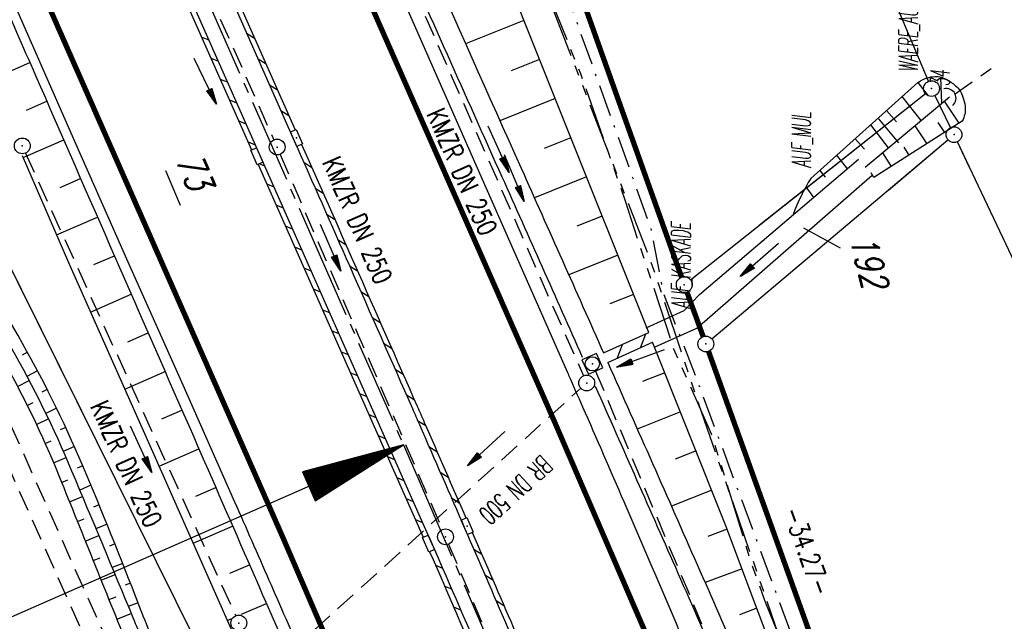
# Model space of a CAD drawing. Extents: x 447426 to 448116, y 440349 to 441552.
# Tile 90 of 96: x 447628 to 447721, y 441383 to 441440. Entities that reach past the tile are written whole.
import ezdxf
from ezdxf.enums import TextEntityAlignment as Align

# ---------------------------------------------------------------- set-up
doc = ezdxf.new("R2010")
doc.units = 0
doc.header["$LTSCALE"] = 2
doc.header["$MEASUREMENT"] = 0
for name, pattern in [('ACHSE', [5.5, 4, -0.5, 0.5, -0.5]), ('AUSGEZOGEN', [0]), ('BAB-FM2', [2.6, 1.5, -0.5, 0.1, -0.5]), ('GESTRICH-X2', [1.5, 1, -0.5]), ('PHANTOMX2', [5, 2.5, -0.5, 0.5, -0.5, 0.5, -0.5])]:
    doc.linetypes.add(name, pattern=pattern)
doc.layers.get('0').update_dxf_attribs({"linetype": 'AUSGEZOGEN'})
for name, color, linetype in [('207-FLSTNR', 8, 'AUSGEZOGEN'), ('207-GRENZL', 8, 'AUSGEZOGEN'), ('207-GRENZL-BAB', 7, 'AUSGEZOGEN'), ('207-GRENZP', 8, 'AUSGEZOGEN'), ('208-ABSTAND', 8, 'AUSGEZOGEN'), ('208-FLSTNR', 8, 'AUSGEZOGEN'), ('208-FLSTNR-BAB', 7, 'AUSGEZOGEN'), ('208-GRENZL', 8, 'AUSGEZOGEN'), ('208-GRENZL-BAB', 7, 'AUSGEZOGEN'), ('208-GRENZP', 8, 'AUSGEZOGEN'), ('208-GRENZP-BAB', 7, 'AUSGEZOGEN'), ('ACHSELEMENT', 1, 'AUSGEZOGEN'), ('ACHSETOP', 250, 'ACHSE'), ('ANMERKUNG', 7, 'CONTINUOUS'), ('BAB_FM', 5, 'BAB-FM2'), ('BOESCHG', 250, 'AUSGEZOGEN'), ('DURCHL', 200, 'GESTRICH-X2'), ('FBRTOP', 250, 'AUSGEZOGEN'), ('GRABEN', 250, 'AUSGEZOGEN'), ('KANAL', 7, 'GESTRICH-X2'), ('Lichtwellenleiter COLT', 46, 'PHANTOMX2'), ('Lichtwellenleiter GLH', 46, 'PHANTOMX2'), ('MULDE', 250, 'AUSGEZOGEN'), ('PFEIL', 7, 'CONTINUOUS'), ('PFEILTOP', 200, 'AUSGEZOGEN'), ('Rinne', 200, 'CONTINUOUS'), ('SCHLITZRINNE', 200, 'AUSGEZOGEN'), ('SCHSYMBOL', 200, 'AUSGEZOGEN'), ('TEXTO', 4, 'CONTINUOUS'), ('WEG', 250, 'GESTRICH-X2')]:
    doc.layers.add(name, color=color, linetype=linetype)
doc.styles.add('ROMANS', font='romans.shx', dxfattribs={"width": 0.8})

# ---------------------------------------------------------------- blocks, each defined once
blk = doc.blocks.new('DL')
at = {"color": 0}
blk.add_arc((-0.311, 0.025), 0.91, 282.5363, 77.4637, dxfattribs=at)
blk.add_point((0.597, 0.003), dxfattribs=at)
blk = doc.blocks.new('*X37')
at = {"color": 0}
for p, q in [((770.484, 144.512), (770.706, 144.734)), ((770.497, 144.595), (770.697, 144.795)), ((770.509, 144.679), (770.687, 144.857)), ((770.522, 144.762), (770.678, 144.918)), ((770.535, 144.846), (770.669, 144.979)), ((770.548, 144.929), (770.659, 145.041)), ((770.561, 145.013), (770.65, 145.102)), ((770.573, 145.096), (770.64, 145.163)), ((770.586, 145.18), (770.631, 145.225)), ((770.599, 145.263), (770.622, 145.286)), ((770.292, 143.259), (770.847, 143.814)), ((770.305, 143.343), (770.838, 143.875)), ((770.318, 143.426), (770.828, 143.937)), ((770.331, 143.51), (770.819, 143.998)), ((770.343, 143.593), (770.809, 144.059)), ((770.356, 143.677), (770.8, 144.121)), ((770.369, 143.76), (770.791, 144.182)), ((770.382, 143.844), (770.781, 144.243)), ((770.394, 143.927), (770.772, 144.305)), ((770.407, 144.011), (770.762, 144.366)), ((770.42, 144.094), (770.753, 144.427)), ((770.433, 144.178), (770.744, 144.489)), ((770.446, 144.261), (770.734, 144.55)), ((770.458, 144.345), (770.725, 144.611)), ((770.471, 144.428), (770.716, 144.673)), ((770.1, 142.007), (770.988, 142.894)), ((770.113, 142.091), (770.978, 142.956)), ((770.126, 142.174), (770.969, 143.017)), ((770.139, 142.258), (770.96, 143.078)), ((770.152, 142.341), (770.95, 143.14)), ((770.164, 142.425), (770.941, 143.201)), ((770.177, 142.508), (770.931, 143.262)), ((770.19, 142.592), (770.922, 143.324)), ((770.203, 142.675), (770.913, 143.385)), ((770.215, 142.758), (770.903, 143.446)), ((770.228, 142.842), (770.894, 143.508)), ((770.241, 142.925), (770.884, 143.569)), ((770.254, 143.009), (770.875, 143.63)), ((770.267, 143.092), (770.866, 143.692)), ((770.279, 143.176), (770.856, 143.753)), ((769.909, 140.755), (771.129, 141.974)), ((769.922, 140.838), (771.119, 142.036)), ((769.934, 140.922), (771.11, 142.097)), ((769.947, 141.005), (771.1, 142.158)), ((769.96, 141.089), (771.091, 142.22)), ((769.973, 141.172), (771.082, 142.281)), ((769.985, 141.256), (771.072, 142.342)), ((769.998, 141.339), (771.063, 142.404)), ((770.011, 141.423), (771.053, 142.465)), ((770.024, 141.506), (771.044, 142.526)), ((770.037, 141.59), (771.035, 142.588)), ((770.049, 141.673), (771.025, 142.649)), ((770.062, 141.757), (771.016, 142.71)), ((770.075, 141.84), (771.006, 142.772)), ((770.088, 141.924), (770.997, 142.833)), ((769.704, 139.419), (771.279, 140.993)), ((769.717, 139.502), (771.269, 141.055)), ((769.73, 139.586), (771.26, 141.116)), ((769.743, 139.669), (771.251, 141.177)), ((769.755, 139.753), (771.241, 141.239)), ((769.768, 139.836), (771.232, 141.3)), ((769.781, 139.92), (771.222, 141.361)), ((769.794, 140.003), (771.213, 141.423)), ((769.807, 140.087), (771.204, 141.484)), ((769.819, 140.17), (771.194, 141.545)), ((769.832, 140.254), (771.185, 141.607)), ((769.845, 140.337), (771.175, 141.668)), ((769.858, 140.421), (771.166, 141.729)), ((769.87, 140.504), (771.157, 141.79)), ((769.883, 140.588), (771.147, 141.852)), ((769.896, 140.671), (771.138, 141.913)), ((769.513, 138.167), (771.419, 140.073)), ((769.525, 138.25), (771.41, 140.135)), ((769.538, 138.334), (771.401, 140.196)), ((769.551, 138.417), (771.391, 140.257)), ((769.564, 138.501), (771.382, 140.319)), ((769.577, 138.584), (771.373, 140.38)), ((769.589, 138.667), (771.363, 140.441)), ((769.602, 138.751), (771.354, 140.503)), ((769.615, 138.834), (771.344, 140.564)), ((769.628, 138.918), (771.335, 140.625)), ((769.64, 139.001), (771.326, 140.687)), ((769.653, 139.085), (771.316, 140.748)), ((769.666, 139.168), (771.307, 140.809)), ((769.679, 139.252), (771.297, 140.871)), ((769.692, 139.335), (771.288, 140.932)), ((769.321, 136.914), (771.56, 139.154)), ((769.334, 136.998), (771.551, 139.215)), ((769.347, 137.081), (771.542, 139.276)), ((769.359, 137.165), (771.532, 139.338)), ((769.372, 137.248), (771.523, 139.399)), ((769.385, 137.332), (771.513, 139.46)), ((769.398, 137.415), (771.504, 139.521)), ((769.41, 137.499), (771.495, 139.583)), ((769.423, 137.582), (771.485, 139.644)), ((769.436, 137.666), (771.476, 139.705)), ((769.449, 137.749), (771.466, 139.767)), ((769.462, 137.833), (771.457, 139.828)), ((769.474, 137.916), (771.448, 139.889)), ((769.487, 138), (771.438, 139.951)), ((769.5, 138.083), (771.429, 140.012)), ((769.129, 135.662), (771.701, 138.234)), ((769.142, 135.745), (771.692, 138.295)), ((769.155, 135.829), (771.682, 138.356)), ((769.168, 135.912), (771.673, 138.418)), ((769.18, 135.996), (771.664, 138.479)), ((769.193, 136.079), (771.654, 138.54)), ((769.206, 136.163), (771.645, 138.602)), ((769.219, 136.246), (771.635, 138.663)), ((769.232, 136.33), (771.626, 138.724)), ((769.244, 136.413), (771.617, 138.786)), ((769.257, 136.497), (771.607, 138.847)), ((769.27, 136.58), (771.598, 138.908)), ((769.283, 136.664), (771.588, 138.97)), ((769.295, 136.747), (771.579, 139.031)), ((769.308, 136.831), (771.57, 139.092)), ((769.116, 135.578), (771.71, 138.172)), ((769.158, 135.549), (771.72, 138.111)), ((769.229, 135.549), (771.729, 138.05)), ((769.299, 135.549), (771.739, 137.988)), ((769.37, 135.549), (771.748, 137.927)), ((769.441, 135.549), (771.757, 137.866)), ((769.511, 135.549), (771.767, 137.804)), ((769.582, 135.549), (771.776, 137.743)), ((769.653, 135.549), (771.786, 137.682)), ((769.724, 135.549), (771.795, 137.62)), ((769.794, 135.549), (771.804, 137.559)), ((769.865, 135.549), (771.814, 137.498)), ((769.936, 135.549), (771.823, 137.436)), ((770.006, 135.549), (771.832, 137.375)), ((770.077, 135.549), (771.842, 137.314)), ((770.148, 135.549), (771.851, 137.252)), ((770.218, 135.549), (771.861, 137.191)), ((770.289, 135.549), (771.87, 137.13)), ((770.36, 135.549), (771.879, 137.069)), ((770.431, 135.549), (771.889, 137.007)), ((770.501, 135.549), (771.898, 136.946)), ((770.572, 135.549), (771.908, 136.885)), ((770.643, 135.549), (771.917, 136.823)), ((770.713, 135.549), (771.926, 136.762)), ((770.784, 135.549), (771.936, 136.701)), ((770.855, 135.549), (771.945, 136.639)), ((770.926, 135.549), (771.955, 136.578)), ((770.996, 135.549), (771.964, 136.517)), ((771.067, 135.549), (771.973, 136.455)), ((771.138, 135.549), (771.983, 136.394)), ((771.208, 135.549), (771.992, 136.333)), ((771.279, 135.549), (772.001, 136.271)), ((771.35, 135.549), (772.011, 136.21)), ((771.421, 135.549), (772.02, 136.149)), ((771.491, 135.549), (772.03, 136.087)), ((771.562, 135.549), (772.039, 136.026)), ((771.633, 135.549), (772.048, 135.965)), ((771.703, 135.549), (772.058, 135.903)), ((771.774, 135.549), (772.067, 135.842)), ((771.845, 135.549), (772.077, 135.781)), ((771.916, 135.549), (772.086, 135.719)), ((771.986, 135.549), (772.095, 135.658)), ((772.057, 135.549), (772.105, 135.597))]:
    blk.add_line(p, q, dxfattribs=at)
blk = doc.blocks.new('ELPFEIL')
for p, q in [((0, 0), (-1.5, -9.8)), ((0, 0), (0, -70)), ((1.5, -9.8), (0, 0)), ((-1.5, -9.8), (1.5, -9.8))]:
    blk.add_line(p, q)
blk.add_blockref('*X37', (-770.612, -145.349))
blk = doc.blocks.new('GST')
at = {"color": 0}
blk.add_circle((0, 0), 0.75, dxfattribs=at)
blk.add_point((0, 0), dxfattribs=at)
blk = doc.blocks.new('10')
blk.add_blockref('GST', (0, 0))
blk = doc.blocks.new('20')
blk.add_lwpolyline([(-0.754, -0.751), (0.754, -0.751), (0.754, 0.75), (-0.754, 0.75)], close=True)
blk.add_circle((0, 0), 0.676)
blk.add_point((0, 0))
blk = doc.blocks.new('30')
at = {"color": 0}
for p, q in [((-0.75, -0.29), (-0.75, 0.293)), ((-0.75, 0.293), (0.753, 0.293)), ((0.753, 0.293), (0.753, -0.29)), ((0.753, -0.29), (-0.75, -0.29))]:
    blk.add_line(p, q, dxfattribs=at)
blk.add_point((0, 0), dxfattribs=at)
blk = doc.blocks.new('PFEIL2')
at = {"color": 0}
for p, q in [((0.88, 0.002), (-2.401, -0.012)), ((0.881, -0.271), (0.879, 0.276)), ((0.879, 0.276), (2.429, 0.009)), ((0.911, 0.27), (0.879, 0.265)), ((0.965, 0.261), (0.879, 0.246)), ((1.019, 0.252), (0.879, 0.228)), ((1.073, 0.242), (0.879, 0.209)), ((1.127, 0.233), (0.879, 0.191)), ((1.181, 0.224), (0.879, 0.172)), ((1.235, 0.214), (0.879, 0.154)), ((1.289, 0.205), (0.879, 0.135)), ((1.343, 0.196), (0.879, 0.117)), ((1.397, 0.187), (0.879, 0.098)), ((1.451, 0.177), (0.879, 0.08)), ((1.505, 0.168), (0.879, 0.061)), ((1.559, 0.159), (0.88, 0.043)), ((1.613, 0.149), (0.88, 0.024)), ((1.668, 0.14), (0.88, 0.006)), ((1.722, 0.131), (0.88, -0.013)), ((1.776, 0.121), (0.88, -0.031)), ((1.83, 0.112), (0.88, -0.05)), ((1.884, 0.103), (0.88, -0.068)), ((1.938, 0.094), (0.88, -0.087)), ((1.992, 0.084), (0.88, -0.105)), ((2.046, 0.075), (0.88, -0.124)), ((2.1, 0.066), (0.88, -0.142)), ((2.154, 0.056), (0.88, -0.161)), ((2.208, 0.047), (0.88, -0.179)), ((2.262, 0.038), (0.881, -0.198)), ((2.316, 0.029), (0.881, -0.216)), ((2.37, 0.019), (0.881, -0.235)), ((2.424, 0.01), (0.881, -0.253)), ((2.429, 0.009), (0.881, -0.271))]:
    blk.add_line(p, q, dxfattribs=at)

msp = doc.modelspace()

# ---------------------------------------------------------------- linework, layer by layer
at = {"layer": '207-FLSTNR'}
msp.add_line((447709.37, 441430.518), (447711.248, 441428.257), dxfattribs=at)
at = {"layer": '207-GRENZL'}
for p, q in [((447714.1, 441434.092), (447694.929, 441479.867)), ((447698.058, 441420.438), (447713.803, 441432.934)), ((447716.191, 441429.704), (447714.718, 441432.726)), ((447710.325, 441423.801), (447715.947, 441428.546)), ((447717.997, 441425.904), (447716.84, 441428.352))]:
    msp.add_line(p, q, dxfattribs=at)
at = {"layer": '207-GRENZL-BAB', "const_width": 0.5, "flags": 128}
msp.add_lwpolyline([(447689.739, 441418.158), (447661.132, 441498.393)], dxfattribs=at)
at = {"layer": '207-GRENZL-BAB', "flags": 128}
msp.add_lwpolyline([(447603.273, 441464.328), (447633.777, 441402.819)], dxfattribs=at)
at = {"layer": '208-FLSTNR'}
msp.add_line((447705.763, 441418.252), (447702.278, 441420.166), dxfattribs=at)
at = {"layer": '208-FLSTNR-BAB'}
msp.add_line((447641.755, 441425.636), (447643.151, 441422.348), dxfattribs=at)
at = {"layer": '208-GRENZL'}
for p, q in [((447714.1, 441434.091), (447694.929, 441479.868)), ((447691.527, 441415.257), (447713.802, 441432.934)), ((447716.191, 441429.704), (447714.718, 441432.725)), ((447693.562, 441409.654), (447715.946, 441428.547)), ((447731.459, 441397.408), (447716.84, 441428.352))]:
    msp.add_line(p, q, dxfattribs=at)
at = {"layer": '208-GRENZL-BAB', "const_width": 0.5, "flags": 128}
for points in [[(447690.688, 441415.497), (447666.364, 441483.719)], [(447692.732, 441409.874), (447691.197, 441414.085)], [(447704.316, 441377.626), (447693.243, 441408.464)]]:
    msp.add_lwpolyline(points, dxfattribs=at)
at = {"layer": '208-GRENZL-BAB', "flags": 128}
msp.add_lwpolyline([(447603.272, 441464.328), (447646.497, 441377.172)], dxfattribs=at)
at = {"layer": 'ACHSETOP'}
msp.add_lwpolyline([(447621.029, 441497.863), (447625.401, 441487.937), (447635.478, 441465.058), (447645.555, 441442.179), (447655.632, 441419.3), (447664.311, 441399.595), (447665.707, 441396.419), (447675.602, 441373.461), (447685.211, 441350.381), (447694.532, 441327.184), (447703.565, 441303.873), (447712.307, 441280.452), (447720.757, 441256.924)], dxfattribs=at)
at = {"layer": 'BAB_FM', "flags": 128}
msp.add_lwpolyline([(447655.962, 441506.856), (447656.928, 441504.837), (447658.961, 441500.268), (447676.938, 441450.292), (447687.78, 441420.109), (447688.919, 441414.063), (447692.03, 441406.076), (447707.144, 441365.278)], dxfattribs=at)
at = {"layer": 'BOESCHG'}
for p, q in [((447675.74, 441439.874), (447670.199, 441437.661)), ((447625.065, 441434.195), (447628.889, 441435.868)), ((447628.772, 441436.129), (447628.774, 441436.13)), ((447628.772, 441436.129), (447628.774, 441436.13)), ((447677.224, 441436.159), (447674.526, 441435.082)), ((447713.097, 441433.979), (447714.052, 441432.712)), ((447715.224, 441434.495), (447715.334, 441431.981)), ((447628.572, 441431.363), (447630.492, 441432.203)), ((447630.376, 441432.464), (447630.377, 441432.465)), ((447630.376, 441432.464), (447630.377, 441432.465)), ((447678.707, 441432.445), (447673.46, 441430.349)), ((447713.418, 441430.382), (447711.607, 441432.645)), ((447717.017, 441430.118), (447715.618, 441432.217)), ((447711.062, 441430.257), (447710.117, 441431.31)), ((447710.312, 441427.79), (447708.628, 441429.975)), ((447714.99, 441430.197), (447715.613, 441429.22)), ((447712.818, 441429.881), (447713.927, 441428.144)), ((447628.241, 441426.853), (447632.094, 441428.538)), ((447631.978, 441428.799), (447631.98, 441428.8)), ((447631.978, 441428.799), (447631.98, 441428.8)), ((447680.191, 441428.73), (447677.642, 441427.712)), ((447708.036, 441427.64), (447707.139, 441428.641)), ((447705.651, 441427.304), (447705.649, 441427.306)), ((447709.722, 441427.297), (447710.555, 441425.993)), ((447711.755, 441427.829), (447712.241, 441427.068)), ((447705.386, 441427.069), (447706.389, 441425.799)), ((447703.786, 441425.635), (447704.311, 441424.989)), ((447704.16, 441425.97), (447704.16, 441425.971)), ((447708.927, 441424.955), (447708.652, 441425.398)), ((447631.764, 441424.028), (447633.697, 441424.873)), ((447633.582, 441425.135), (447633.583, 441425.135)), ((447633.582, 441425.135), (447633.583, 441425.135)), ((447681.675, 441425.016), (447676.727, 441423.039)), ((447702.461, 441424.064), (447703.194, 441423.074)), ((447631.418, 441419.511), (447635.3, 441421.208)), ((447635.184, 441421.47), (447635.185, 441421.47)), ((447635.184, 441421.47), (447635.185, 441421.47)), ((447683.159, 441421.301), (447680.759, 441420.342)), ((447636.787, 441417.805), (447636.788, 441417.806)), ((447636.787, 441417.805), (447636.788, 441417.806)), ((447634.96, 441416.694), (447636.903, 441417.543)), ((447684.643, 441417.587), (447679.988, 441415.727)), ((447638.389, 441414.14), (447638.391, 441414.141)), ((447638.389, 441414.14), (447638.391, 441414.141)), ((447634.643, 441412.19), (447638.505, 441413.879)), ((447686.127, 441413.872), (447683.871, 441412.971)), ((447687.166, 441411.272), (447687.165, 441411.272)), ((447639.993, 441410.475), (447639.993, 441410.476)), ((447639.993, 441410.475), (447639.993, 441410.476)), ((447638.189, 441409.374), (447640.108, 441410.214)), ((447628.658, 441408.385), (447628.161, 441408.11)), ((447688.649, 441407.558), (447688.648, 441407.557)), ((447629.612, 441406.627), (447628.606, 441406.093)), ((447641.594, 441406.81), (447641.596, 441406.811)), ((447641.594, 441406.81), (447641.596, 441406.811)), ((447627.729, 441405.122), (447628.818, 441405.691)), ((447637.895, 441404.88), (447641.711, 441406.549)), ((447689.095, 441406.443), (447686.98, 441405.598)), ((447689.095, 441406.443), (447689.094, 441406.442)), ((447630.534, 441404.853), (447630.025, 441404.594)), ((447690.133, 441403.843), (447690.132, 441403.843)), ((447628.637, 441403.34), (447629.189, 441403.614)), ((447631.425, 441403.062), (447630.395, 441402.561)), ((447641.417, 441402.055), (447643.313, 441402.884)), ((447643.198, 441403.145), (447643.199, 441403.146)), ((447643.198, 441403.145), (447643.199, 441403.146)), ((447629.508, 441401.54), (447630.632, 441402.069)), ((447690.579, 441402.728), (447686.487, 441401.094)), ((447690.579, 441402.728), (447690.577, 441402.727)), ((447632.285, 441401.256), (447631.764, 441401.014)), ((447691.617, 441400.128), (447691.615, 441400.128)), ((447630.341, 441399.721), (447630.916, 441399.978)), ((447633.113, 441399.436), (447632.059, 441398.968)), ((447641.143, 441397.57), (447644.916, 441399.219)), ((447644.799, 441399.48), (447644.801, 441399.481)), ((447644.799, 441399.48), (447644.801, 441399.481)), ((447631.136, 441397.886), (447632.315, 441398.383)), ((447692.063, 441399.014), (447690.085, 441398.224)), ((447692.063, 441399.014), (447692.062, 441399.013)), ((447633.909, 441397.601), (447633.376, 441397.375)), ((447693.101, 441396.414), (447693.1, 441396.413)), ((447631.895, 441396.036), (447632.5, 441396.281)), ((447634.685, 441395.758), (447633.616, 441395.311)), ((447644.638, 441394.733), (447646.517, 441395.553)), ((447646.402, 441395.815), (447646.403, 441395.816)), ((447646.402, 441395.815), (447646.403, 441395.816)), ((447632.644, 441394.182), (447633.88, 441394.681)), ((447693.546, 441395.299), (447689.725, 441393.772)), ((447693.546, 441395.299), (447693.545, 441395.298)), ((447635.451, 441393.911), (447634.919, 441393.691)), ((447633.393, 441392.327), (447634.023, 441392.582)), ((447694.585, 441392.699), (447694.583, 441392.699)), ((447636.209, 441392.059), (447635.156, 441391.632)), ((447644.376, 441390.255), (447648.117, 441391.887)), ((447648.001, 441392.149), (447648.003, 441392.15)), ((447648.001, 441392.149), (447648.003, 441392.15)), ((447634.142, 441390.473), (447635.424, 441390.991)), ((447695.023, 441391.582), (447693.165, 441390.885)), ((447695.023, 441391.582), (447695.022, 441391.581)), ((447636.956, 441390.204), (447636.44, 441389.998)), ((447634.892, 441388.618), (447635.543, 441388.881)), ((447696.006, 441388.96), (447696.005, 441388.96)), ((447637.695, 441388.346), (447636.69, 441387.95)), ((447647.854, 441387.409), (447649.716, 441388.221)), ((447649.601, 441388.483), (447649.602, 441388.483)), ((447649.601, 441388.483), (447649.602, 441388.483)), ((447635.641, 441386.764), (447636.961, 441387.297)), ((447696.428, 441387.836), (447692.92, 441386.521)), ((447696.428, 441387.836), (447696.426, 441387.836)), ((447638.424, 441386.483), (447637.94, 441386.295)), ((447636.39, 441384.91), (447637.059, 441385.18)), ((447697.411, 441385.215), (447697.409, 441385.214)), ((447639.143, 441384.617), (447638.219, 441384.263)), ((447648.956, 441383.527), (447651.313, 441384.554)), ((447651.197, 441384.815), (447651.199, 441384.816)), ((447651.197, 441384.815), (447651.199, 441384.816)), ((447637.139, 441383.055), (447638.492, 441383.602)), ((447697.832, 441384.091), (447696.174, 441383.469)), ((447697.832, 441384.091), (447697.831, 441384.091)), ((447647.609, 441382.941), (447648.03, 441383.124))]:
    msp.add_line(p, q, dxfattribs=at)
for points in [[(447687.569, 441410.26), (447663.282, 441471.056), (447656.3, 441487.233), (447654.543, 441499.027)], [(447628.152, 441427.059), (447632.549, 441416.898), (447640.525, 441398.968), (447661.625, 441351.228), (447671.643, 441328.955), (447680.865, 441302.991), (447685.811, 441285.872), (447700.374, 441240.25), (447701.783, 441237.043)], [(447713.28, 441342.892), (447694.896, 441391.918), (447687.94, 441409.33)]]:
    msp.add_lwpolyline(points, dxfattribs=at)
msp.add_lwpolyline([(447609.491, 441479.773, -0.000773), (447613.632, 441470.609, -0.002321), (447614.992, 441467.549, -0.000006), (447625.529, 441443.54, -0.00021), (447625.822, 441442.872, -0.000103), (447629.419, 441434.652, -0.000025), (447644.421, 441400.348, -0.000637), (447655.364, 441375.235, -0.000709), (447665.125, 441352.668, -0.00651), (447673.509, 441332.491, -0.004864), (447684.113, 441305.236, -0.001312), (447689.441, 441291.026, -0.001315), (447694.683, 441276.817, -0.001967), (447705.662, 441246.448, -0.005439), (447709.468, 441235.41, -0.000932), (447712.891, 441225.058, -0.000641), (447717.818, 441209.998, -0.000283), (447721.951, 441197.286, -0.000346), (447725.32, 441186.879, -0.002747), (447729.663, 441173.176, -0.002398), (447734.475, 441157.43, -0.001587), (447736.175, 441151.705, -0.00215)], format="xyb", dxfattribs=at)
at = {"layer": 'BOESCHG', "flags": 128}
for points in [[(447702.947, 441424.883), (447713.097, 441433.979)], [(447717.298, 441430.297), (447708.927, 441424.955)]]:
    msp.add_lwpolyline(points, dxfattribs=at)
for points in [[(447713.097, 441433.979, -0.126029), (447714.525, 441434.53, -0.154172), (447715.764, 441434.294, -0.051536), (447716.673, 441433.676, -0.086896), (447717.093, 441433.174, -0.059025), (447717.433, 441432.382, -0.056978), (447717.588, 441431.503, -0.074214), (447717.542, 441430.976, -0.054268), (447717.298, 441430.297)], [(447643.844, 441375.116, -0.006464), (447642.102, 441377.932, -0.023142), (447641.662, 441378.746, -0.020938), (447639.22, 441384.414, 0.009044), (447633.882, 441397.662, 0.030112), (447627.768, 441409.961, 0.02048), (447617.004, 441427.036)]]:
    msp.add_lwpolyline(points, format="xyb", dxfattribs=at)
at = {"layer": 'BOESCHG'}
msp.add_arc((447717.524, 441415.676), 17.242, 147.72295, 160.47914, dxfattribs=at)
at = {"layer": 'DURCHL'}
for p, q in [((447716.617, 441432.898), (447720.057, 441435.316)), ((447649.188, 441375.969), (447681.125, 441404.969))]:
    msp.add_line(p, q, dxfattribs=at)
at = {"layer": 'FBRTOP'}
for points in [[(447637.713, 441502.158), (447640.959, 441494.789), (447651.036, 441471.91), (447661.113, 441449.031), (447671.19, 441426.152), (447679.869, 441406.447, -0.000188), (447679.975, 441406.205, -0.000015), (447681.295, 441403.204, -0.001781), (447685.209, 441394.21, -0.001137), (447691.256, 441380.093, -0.001972), (447695.572, 441369.84, -0.001557), (447700.946, 441356.817, -0.001551), (447705.677, 441345.148, -0.001548), (447710.345, 441333.425, -0.001549), (447714.941, 441321.673, -0.001552), (447719.455, 441309.917, -0.001559), (447723.898, 441298.124, -0.001558), (447728.271, 441286.298, -0.001552), (447732.564, 441274.458, -0.001549), (447736.792, 441262.571, -0.00155)], [(447648.3, 441394.189, -0.00046), (447651.558, 441386.765, -0.000936), (447653.149, 441383.111, -0.000011), (447658.188, 441371.481, -0.001186), (447658.234, 441371.373, -0.001593), (447659.941, 441367.345, -0.000871), (447663.027, 441359.963, -0.000443), (447665.664, 441353.607, -0.000535), (447667.839, 441348.337, -0.000857), (447670.134, 441342.73, -0.000817), (447672.522, 441336.842, -0.001316), (447674.058, 441333.006, -0.000651), (447677.134, 441325.239, -0.001578), (447680.908, 441315.583, -0.001127), (447686.117, 441302.039, -0.001468), (447690.143, 441291.406, -0.001231), (447694.876, 441278.701, -0.001665), (447699.113, 441267.123, -0.00163), (447703.363, 441255.266, -0.001881)]]:
    msp.add_lwpolyline(points, format="xyb", dxfattribs=at)
at = {"layer": 'FBRTOP', "const_width": 0.5}
for points in [[(447634.769, 441501.4), (447638.213, 441493.58), (447648.29, 441470.701), (447658.367, 441447.822), (447668.444, 441424.943), (447677.123, 441405.238), (447678.544, 441402.006), (447688.493, 441378.922), (447698.169, 441355.682), (447707.555, 441332.323), (447716.651, 441308.85), (447725.454, 441285.266), (447733.962, 441261.574)], [(447607.29, 441494.325), (447612.589, 441482.294), (447622.666, 441459.415), (447632.743, 441436.536), (447642.82, 441413.657), (447651.499, 441393.952), (447652.87, 441390.832), (447662.711, 441368), (447672.253, 441345.08), (447681.509, 441322.045), (447690.479, 441298.896), (447699.16, 441275.638), (447707.552, 441252.274)]]:
    msp.add_lwpolyline(points, dxfattribs=at)
at = {"layer": 'FBRTOP', "flags": 128}
msp.add_lwpolyline([(447604.37, 441493.574), (447607.925, 441485.474), (447612.957, 441474.125), (447618.046, 441462.568), (447623.097, 441451.167), (447628.097, 441439.852), (447633.133, 441428.425), (447638.193, 441416.975), (447643.252, 441405.573), (447648.3, 441394.189)], dxfattribs=at)
at = {"layer": 'GRABEN', "flags": 128}
msp.add_lwpolyline([(447708.097, 441425.941), (447716.092, 441432.613)], dxfattribs=at)
at = {"layer": 'GRABEN'}
for points in [[(447616.249, 441426.45, -0.018644), (447627.055, 441408.927, -0.029252), (447632.845, 441397.145, -0.00168), (447638.652, 441383.214, 0.005276), (447640.533, 441378.792, 0.003346), (447642.675, 441373.987, -0.004811)], [(447615.17, 441425.56, -0.02099), (447626.061, 441408.18, -0.033456), (447631.672, 441396.59, -0.000054), (447638.488, 441379.717, -0.000583), (447639.12, 441378.146, -0.000038), (447640.479, 441374.758, -0.003177)]]:
    msp.add_lwpolyline(points, format="xyb", dxfattribs=at)
at = {"layer": 'KANAL'}
for p, q in [((447637.219, 441461.938), (447652.031, 441428.531)), ((447682.531, 441406.594), (447705.625, 441351.5)), ((447649.188, 441375.969), (447681.125, 441404.969)), ((447668.594, 441390.188), (447683.344, 441355.188))]:
    msp.add_line(p, q, dxfattribs=at)
at = {"layer": 'KANAL', "flags": 128}
for points in [[(447662.75, 441448.5), (447677.564, 441414.821), (447681.375, 441406.156)], [(447628.469, 441427.281), (447638.935, 441404.233), (447648.406, 441383.375)], [(447652.625, 441427.156), (447660.029, 441410.015), (447668, 441391.563)]]:
    msp.add_lwpolyline(points, dxfattribs=at)
at = {"layer": 'Lichtwellenleiter COLT', "flags": 128}
msp.add_lwpolyline([(447672.398, 441511.088), (447673.43, 441498.26), (447664.89, 441495.23), (447661.03, 441486.35), (447675.09, 441449.74), (447687.91, 441416.57), (447692.3, 441403.5), (447701.96, 441375.5), (447703.056, 441372.658), (447718.41, 441332.85), (447728.05, 441307.18), (447736.09, 441285.14), (447740.65, 441276.91), (447753.75, 441244.43), (447764.24, 441219.89), (447774.47, 441199.29), (447789.49, 441160.18), (447798.32, 441127.46), (447806.2, 441106.56), (447815.35, 441074.31), (447818.77, 441053.48), (447825.14, 441029.71), (447828.252, 441021.265), (447828.982, 441014.775), (447829.867, 441008.425), (447830.38, 441002.496), (447838.247, 440955.2), (447838.58, 440951.774), (447845, 440911.255), (447854.583, 440818.874), (447861.282, 440760.31), (447870.239, 440698.105), (447870.239, 440698.105), (447874.647, 440671.227), (447882.743, 440621.816), (447893.243, 440559.754), (447906.646, 440487.423), (447909.386, 440471.151), (447912.721, 440453.218), (447917.044, 440405.942), (447917.713, 440402.233)], dxfattribs=at)
at = {"layer": 'Lichtwellenleiter GLH', "flags": 128}
msp.add_lwpolyline([(447665.148, 441509.221), (447661.429, 441483.757), (447662.612, 441481.552), (447669.396, 441464.067), (447675.656, 441448.302), (447681.09, 441434.845), (447685.339, 441422.75), (447689.146, 441411.07), (447689.921, 441408.693), (447693.538, 441400.577), (447697.253, 441388.481), (447698.59, 441384.754), (447711.275, 441353.274), (447728.897, 441302.547), (447734.682, 441288.069), (447738.281, 441281.653), (447743.226, 441270.195), (447752.442, 441247.185), (447755.045, 441240.989), (447757.176, 441236.168), (447760.591, 441228.595), (447762.808, 441223.609), (447774.348, 441197.215), (447782.502, 441178.098), (447788.775, 441160.459), (447801.784, 441118.524), (447810.449, 441092.229), (447816.047, 441064.587), (447822.186, 441041.939), (447828.059, 441021.017), (447828.673, 441016.4), (447828.84, 441014.561), (447829.867, 441008.425), (447830.268, 441002.53), (447841.497, 440933.932), (447845.008, 440908.475), (447846.425, 440896.173), (447854.21, 440826.68), (447856.103, 440804.839), (447861.282, 440760.31), (447866.457, 440719.821), (447871.236, 440688.183), (447875.367, 440660.321), (447880.412, 440631.063), (447880.412, 440631.063), (447886.147, 440597.164), (447886.147, 440597.164), (447893.661, 440558.322), (447900.67, 440519.923), (447907.3, 440482.7), (447909.23, 440471.062), (447912.703, 440452.29), (447914.997, 440432.623), (447915.788, 440423.489), (447918.025, 440402.313)], dxfattribs=at)
at = {"layer": 'MULDE'}
for p, q in [((447687.341, 441410.706), (447690.937, 441412.34)), ((447688.168, 441408.885), (447692.117, 441410.68))]:
    msp.add_line(p, q, dxfattribs=at)
for points in [[(447644.728, 441495.25, 0.000113), (447656.862, 441467.74, 0.001202), (447675.467, 441425.857, -0.000624), (447683.285, 441408.313, -0.006919)], [(447663.269, 441448.324, 0.000668), (447673.642, 441425.04, -0.00061), (447681.274, 441407.914, -0.006919)], [(447683.691, 441407.399, -0.000681), (447692.17, 441388.229, -0.006919), (447700.136, 441369.455, 0.009086), (447706.241, 441355.237, 0.003502), (447709.426, 441348.306, -0.002897), (447713.299, 441339.905, -0.000373), (447714.54, 441337.166, -0.005466)], [(447682.498, 441405.156, -0.000631), (447690.34, 441387.423, -0.006919), (447698.284, 441368.699, 0.002938), (447700.211, 441364.055, 0.003502)]]:
    msp.add_lwpolyline(points, format="xyb", dxfattribs=at)
for points in [[(447690.937, 441412.34), (447692.378, 441413.851), (447707.448, 441426.702)], [(447692.117, 441410.68), (447708.746, 441425.18)]]:
    msp.add_lwpolyline(points, dxfattribs=at)
at = {"layer": 'PFEILTOP'}
for p, q in [((447686.793, 441408.809), (447687.289, 441410.133)), ((447684.578, 441407.803), (447685.075, 441409.127))]:
    msp.add_line(p, q, dxfattribs=at)
at = {"layer": 'Rinne'}
for p, q in [((447683.285, 441408.313), (447687.569, 441410.26)), ((447683.691, 441407.399), (447687.94, 441409.33))]:
    msp.add_line(p, q, dxfattribs=at)
at = {"layer": 'SCHLITZRINNE'}
for p, q in [((447649.438, 441438.674), (447650.196, 441438.198)), ((447645.181, 441438.289), (447645.847, 441438.012)), ((447646.061, 441436.299), (447646.727, 441436.022)), ((447650.523, 441436.22), (447651.28, 441435.744)), ((447646.941, 441434.309), (447647.608, 441434.032)), ((447651.608, 441433.766), (447652.365, 441433.29)), ((447647.822, 441432.319), (447648.488, 441432.042)), ((447652.693, 441431.312), (447653.45, 441430.836)), ((447648.702, 441430.329), (447649.368, 441430.052)), ((447649.582, 441428.339), (447650.248, 441428.063)), ((447650.667, 441426.264), (447651.129, 441426.072)), ((447654.862, 441426.404), (447655.619, 441425.928)), ((447651.344, 441424.359), (447652.011, 441424.082)), ((447655.946, 441423.951), (447656.703, 441423.475)), ((447652.226, 441422.368), (447652.892, 441422.091)), ((447657.029, 441421.498), (447657.786, 441421.022)), ((447653.107, 441420.378), (447653.774, 441420.101)), ((447658.112, 441419.045), (447658.868, 441418.57)), ((447653.989, 441418.387), (447654.656, 441418.11)), ((447654.871, 441416.397), (447655.537, 441416.12)), ((447659.193, 441416.593), (447659.95, 441416.118)), ((447655.752, 441414.406), (447656.419, 441414.129)), ((447660.275, 441414.142), (447661.031, 441413.666)), ((447656.634, 441412.416), (447657.3, 441412.139)), ((447661.355, 441411.69), (447662.111, 441411.215)), ((447657.515, 441410.425), (447658.182, 441410.148)), ((447662.435, 441409.24), (447663.191, 441408.764)), ((447658.397, 441408.435), (447659.064, 441408.158)), ((447663.515, 441406.789), (447664.27, 441406.314)), ((447659.279, 441406.444), (447659.945, 441406.167)), ((447660.16, 441404.454), (447660.827, 441404.177)), ((447664.594, 441404.339), (447665.349, 441403.864)), ((447661.042, 441402.463), (447661.709, 441402.186)), ((447665.669, 441401.89), (447666.421, 441401.418)), ((447661.924, 441400.473), (447662.59, 441400.196)), ((447666.734, 441399.45), (447667.485, 441398.977)), ((447662.805, 441398.482), (447663.472, 441398.205)), ((447663.687, 441396.492), (447664.353, 441396.215)), ((447667.797, 441397.009), (447668.548, 441396.537)), ((447664.569, 441394.501), (447665.235, 441394.224)), ((447668.86, 441394.569), (447669.611, 441394.097)), ((447665.45, 441392.511), (447666.117, 441392.234)), ((447670.982, 441389.691), (447671.732, 441389.219)), ((447667.354, 441388.182), (447668.016, 441387.909)), ((447672.038, 441387.255), (447672.787, 441386.784)), ((447668.215, 441386.203), (447668.876, 441385.93)), ((447669.073, 441384.226), (447669.733, 441383.953)), ((447673.09, 441384.822), (447673.837, 441384.352))]:
    msp.add_line(p, q, dxfattribs=at)
at = {"layer": 'SCHLITZRINNE', "flags": 128}
for points in [[(447626.968, 441479.52), (447634.842, 441461.663), (447649.919, 441427.577)], [(447627.429, 441479.707), (447635.297, 441461.864), (447650.754, 441426.919), (447667.014, 441390.208)], [(447650.527, 441426.203), (447666.192, 441390.835)]]:
    msp.add_lwpolyline(points, dxfattribs=at)
for points in [[(447634.144, 441473.275, 0.00001), (447641.336, 441457.003, 0.000017), (447645.437, 441447.725), (447653.962, 441428.441, -0.00021), (447659.217, 441416.54, -0.000185), (447665.157, 441403.059, -0.000892), (447665.825, 441401.534, -0.000138), (447670.14, 441391.628, -0.002137), (447678.112, 441373.098, -0.002233), (447685.586, 441355.296, -0.003057), (447692.735, 441337.752, -0.002736), (447700.493, 441318.063, -0.000329), (447703.172, 441311.141, -0.000855), (447704.196, 441308.475, -0.001627), (447706.531, 441302.308, -0.000795), (447711.245, 441289.67, -0.002189), (447714.987, 441279.452, -0.001287), (447721.234, 441262.022, -0.000547), (447730.252, 441236.098, -0.003942), (447737.662, 441213.75, -0.00058), (447740.267, 441205.649, -0.000836), (447742.056, 441200.03, -0.001593), (447748.376, 441179.842, -0.002312), (447752.622, 441165.9, -0.00116), (447754.551, 441159.405, -0.00096), (447756.847, 441151.55, -0.001951), (447761.738, 441134.451, -0.001979), (447766.425, 441117.563, -0.001008), (447768.189, 441111.056, -0.000825), (447770.316, 441103.096, -0.00267), (447775.5, 441083.135, -0.002924), (447780.03, 441064.855, -0.000747), (447780.115, 441064.499, -0.000021), (447783.069, 441052.11, -0.002667), (447785.205, 441042.931, -0.001737), (447788.362, 441028.804)], [(447667.014, 441390.208, -0.002759), (447677.373, 441366.11, -0.005461), (447682.405, 441353.852, -0.000091), (447696.652, 441318.019, -0.002477), (447697.167, 441316.705, -0.001623), (447703.996, 441298.84, -0.002817), (447707.838, 441288.514, -0.002948), (447712.767, 441274.785, 0.001384), (447723.177, 441245.502, 0.001485), (447723.251, 441245.298, 0.000117), (447724.193, 441242.721)]]:
    msp.add_lwpolyline(points, format="xyb", dxfattribs=at)
at = {"layer": 'SCHLITZRINNE'}
for points in [[(447634.601, 441473.477, 0.00001), (447641.793, 441457.206, 0.000017), (447645.894, 441447.927), (447654.048, 441429.484, -0.00021)], [(447654.655, 441428.109, -0.000201), (447659.675, 441416.741, -0.000185), (447665.615, 441403.26, -0.000892), (447666.284, 441401.733, -0.000126), (447670.238, 441392.657, -0.002137)], [(447670.837, 441391.279, -0.002074), (447678.572, 441373.293, -0.002131), (447685.709, 441356.303, -0.003057)], [(447666.798, 441389.459, -0.002696), (447676.915, 441365.916, -0.005099), (447681.618, 441354.484, -0.000091)]]:
    msp.add_lwpolyline(points, format="xyb", dxfattribs=at)
at = {"layer": 'SCHSYMBOL'}
for points in [[(447650.377, 441427.779), (447650.982, 441426.403), (447650.449, 441426.168), (447649.843, 441427.544)], [(447666.653, 441391.035), (447667.252, 441389.657), (447666.718, 441389.425), (447666.119, 441390.803)]]:
    msp.add_lwpolyline(points, close=True, dxfattribs=at)
at = {"layer": 'WEG'}
for points in [[(447611.982, 441427.842), (447627.048, 441401.511), (447639.783, 441372.991), (447655.91, 441326.741), (447675.985, 441269.365), (447681.816, 441252.624)], [(447610.417, 441426.947), (447625.438, 441400.694), (447638.106, 441372.325), (447654.208, 441326.146), (447674.283, 441268.771), (447680.113, 441252.031)]]:
    msp.add_lwpolyline(points, dxfattribs=at)

# ---------------------------------------------------------------- block references
at = {"layer": '207-GRENZP', "rotation": 285.3280982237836}
for p in [(447714.39, 441433.4), (447716.52, 441429.029)]:
    msp.add_blockref('GST', p, dxfattribs=at)
at = {"layer": '208-GRENZP', "rotation": 284.4375024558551}
for p in [(447714.39, 441433.4), (447716.52, 441429.03)]:
    msp.add_blockref('GST', p, dxfattribs=at)
at = {"layer": '208-GRENZP-BAB', "rotation": 284.4375024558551}
for p in [(447690.94, 441414.791), (447692.99, 441409.17)]:
    msp.add_blockref('GST', p, dxfattribs=at)
at = {"layer": 'ACHSELEMENT', "rotation": 293.725725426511}
msp.add_blockref('ELPFEIL', (447664.311, 441399.595), dxfattribs=at)
at = {"layer": 'PFEIL'}
for p, rotation in [((447673.336, 441427.646), 293.7454999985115), ((447657.395, 441418.318), 293.3650000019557), ((447639.435, 441399.19), 294.4012999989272), ((447672.168, 441399.232), 222.2097999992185)]:
    msp.add_blockref('PFEIL2', p, dxfattribs=dict(at, rotation=rotation))
at = {"layer": 'PFEILTOP'}
for p, rotation in [((447645.52, 441434.089), 295.8380273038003), ((447674.834, 441424.917), 292.5593238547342), ((447698.074, 441417.157), 221.0007596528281), ((447686.799, 441407.815), 200.0134265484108), ((447672.168, 441399.232), 222.2098)]:
    msp.add_blockref('PFEIL2', p, dxfattribs=dict(at, rotation=rotation))
at = {"layer": 'SCHSYMBOL'}
for name, p, rotation in [('DL', (447716.092, 441432.613), 28.25922712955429), ('30', (447654.16, 441428.714), 293.7708), ('10', (447628.167, 441427.96), 293.7708), ('GST', (447652.331, 441427.852), 293.7708000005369), ('20', (447682.229, 441407.284), 293.7656), ('10', (447681.692, 441405.464), 293.7246), ('30', (447670.345, 441391.885), 293.4995), ('GST', (447668.306, 441390.874), 293.4977000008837), ('10', (447648.705, 441382.687), 293.5066)]:
    msp.add_blockref(name, p, dxfattribs=dict(at, rotation=rotation))

# ---------------------------------------------------------------- texts
at = {"layer": '208-ABSTAND', "insert": (447702.598, 441389.535), "char_height": 1.8, "attachment_point": 5, "rotation": 289.75062, "style": 'ROMANS'}
msp.add_mtext('-34.27-', dxfattribs=at)
at = {"layer": '208-FLSTNR', "style": 'ROMANS', "oblique": 15, "width": 0.8}
msp.add_text('192', height=2.5, rotation=284.4375, dxfattribs=at).set_placement((447706.594, 441419.224))
at = {"layer": '208-FLSTNR-BAB', "style": 'ROMANS', "oblique": 15, "width": 0.8}
msp.add_text('73', height=2.5, rotation=293.00787, dxfattribs=at).set_placement((447642.679, 441426.657))
at = {"layer": 'ANMERKUNG', "style": 'ROMANS', "oblique": 7, "width": 0.5}
for s, p in [('WAERE_AUCH_32', (447713.097, 441434.979)), ('34', (447716.092, 441433.613)), ('AUF_MUL', (447702.947, 441425.883)), ('AUF_KASKADE', (447691.527, 441412.51))]:
    msp.add_text(s, height=1.8, rotation=90, dxfattribs=at).set_placement(p)
at = {"layer": 'DURCHL', "style": 'ROMANS', "width": 0.6}
msp.add_text('BR DN 500', height=1.8, rotation=222.2098, dxfattribs=at).set_placement((447674.357, 441395.982), align=Align.CENTER)
at = {"layer": 'TEXTO', "style": 'ROMANS', "width": 0.75}
for rotation, p in [(293.7455, (447669.045, 441425.143)), (293.365, (447659.125, 441420.553)), (294.4013, (447637.206, 441397.419))]:
    msp.add_text('KMZR DN 250', height=1.8, rotation=rotation, dxfattribs=at).set_placement(p, align=Align.CENTER)

doc.saveas('drawing.dxf')
